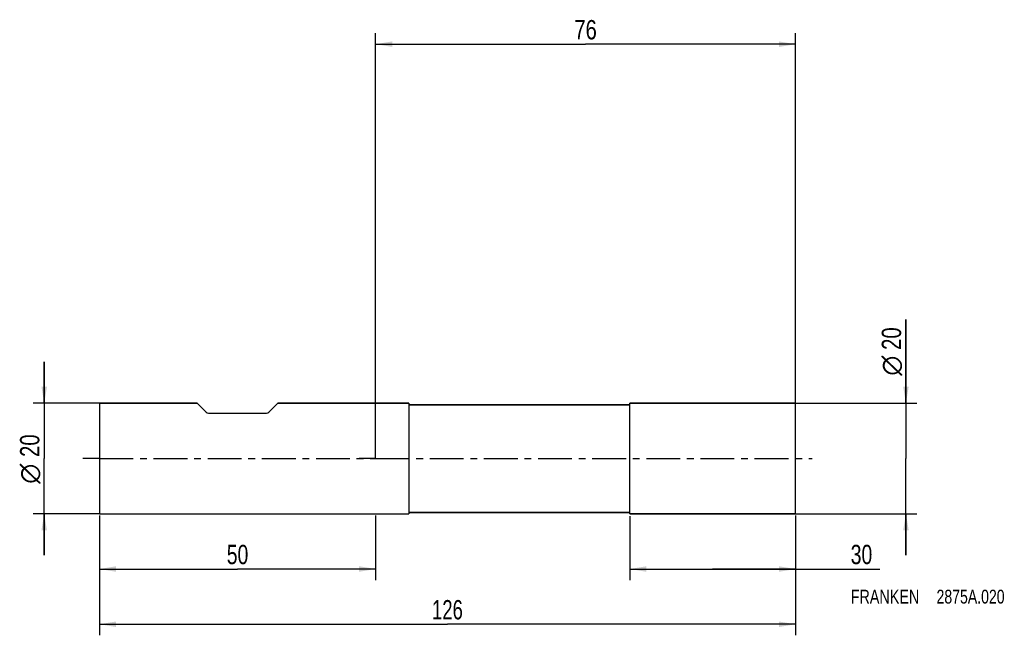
# Model space of a CAD drawing. Extents: x -64 to 114, y -32 to 79.
import ezdxf
from ezdxf.enums import TextEntityAlignment as Align

# ---------------------------------------------------------------- set-up
doc = ezdxf.new("R2010")
doc.units = 0
doc.header["$LTSCALE"] = 16.335
doc.linetypes.add('CENTER', pattern=[0.6, 0.375, -0.075, 0.075, -0.075])
doc.layers.get('0').update_dxf_attribs({"linetype": 'CONTINUOUS'})
for name, color, linetype in [('1', 4, 'CONTINUOUS'), ('2', 7, 'CONTINUOUS'), ('4', 2, 'CENTER'), ('SK1', 4, 'CONTINUOUS'), ('SK2', 7, 'CONTINUOUS'), ('SK4', 2, 'CENTER'), ('SK6', 5, 'CONTINUOUS')]:
    doc.layers.add(name, color=color, linetype=linetype)
doc.styles.get("Standard").update_dxf_attribs({"font": 'txt', "width": 0.8})
doc.styles.add('TEXTSTYLE_1', font='gdt', dxfattribs={"width": 0.8})
doc.dimstyles.new('DIMSTYLE_1', dxfattribs={"dimtxt": 3.5, "dimasz": 3, "dimexe": 2, "dimexo": 0, "dimgap": 0.875, "dimtad": 1, "dimdec": 3, "dimtxsty": 'STANDARD', "dimblk": '_FILLED', "dimblk1": '_FILLED', "dimblk2": '_FILLED', "dimcen": 0.09, "dimclrt": 5, "dimazin": 3, "dimtp": 0.001, "dimtm": 0.001, "dimtfac": 1, "dimtdec": 3, "dimtofl": 0, "dimtmove": 0, "dimatfit": 3, "dimtolj": 1})

# ---------------------------------------------------------------- blocks, each defined once
blk = doc.blocks.new('_FILLED')
at = {"color": 0, "linetype": 'BYBLOCK'}
blk.add_solid([(0, 0), (-1, 0.167), (-1, -0.167)], dxfattribs=at)
blk = doc.blocks.new('*D0')
at = {"layer": 'SK2', "color": 7, "linetype": 'CONTINUOUS'}
for p, q in [((-50, -10.29), (-50, -32)), ((76, -10.29), (76, -32)), ((-50, -30), (13, -30)), ((76, -30), (13, -30))]:
    blk.add_line(p, q, dxfattribs=at)
at = {"layer": 'SK2', "color": 7, "linetype": 'CONTINUOUS', "xscale": 3, "yscale": 3, "zscale": 3, "rotation": 180}
blk.add_blockref('_FILLED', (-50, -30), dxfattribs=at)
at = {"layer": 'SK2', "color": 7, "linetype": 'CONTINUOUS', "xscale": 3, "yscale": 3, "zscale": 3}
blk.add_blockref('_FILLED', (76, -30), dxfattribs=at)
at = {"layer": 'SK2', "color": 7, "linetype": 'CONTINUOUS', "width": 0.714286}
blk.add_text('126', height=3.5, dxfattribs=at).set_placement((13, -29.12), align=Align.CENTER)
blk = doc.blocks.new('*D1')
at = {"layer": 'SK2', "color": 7, "linetype": 'CONTINUOUS'}
for p, q in [((-50, -10.29), (-50, -22)), ((0, -10.29), (0, -22)), ((-50, -20), (-25, -20)), ((0, -20), (-25, -20))]:
    blk.add_line(p, q, dxfattribs=at)
at = {"layer": 'SK2', "color": 7, "linetype": 'CONTINUOUS', "xscale": 3, "yscale": 3, "zscale": 3, "rotation": 180}
blk.add_blockref('_FILLED', (-50, -20), dxfattribs=at)
at = {"layer": 'SK2', "color": 7, "linetype": 'CONTINUOUS', "xscale": 3, "yscale": 3, "zscale": 3}
blk.add_blockref('_FILLED', (0, -20), dxfattribs=at)
at = {"layer": 'SK2', "color": 7, "linetype": 'CONTINUOUS', "width": 0.75}
blk.add_text('50', height=3.5, dxfattribs=at).set_placement((-25, -19.12), align=Align.CENTER)
blk = doc.blocks.new('*D2')
at = {"layer": 'SK2', "color": 7, "linetype": 'CONTINUOUS'}
for p, q in [((-60, 10), (-60, 17.5)), ((-60, 17.5), (-60, 0)), ((-50, 10), (-62, 10)), ((-60, -17.5), (-60, 0)), ((-50, -10), (-62, -10)), ((-60, -10), (-60, -17.5))]:
    blk.add_line(p, q, dxfattribs=at)
at = {"layer": 'SK2', "color": 7, "linetype": 'CONTINUOUS', "xscale": 3, "yscale": 3, "zscale": 3}
for p, rotation in [((-60, 10), 270), ((-60, -10), 90)]:
    blk.add_blockref('_FILLED', p, dxfattribs=dict(at, rotation=rotation))
at = {"layer": 'SK2', "color": 7, "linetype": 'CONTINUOUS', "width": 0.785714}
blk.add_text('20', height=3.5, rotation=90, dxfattribs=at).set_placement((-60.88, 2.33), align=Align.CENTER)
at = {"layer": 'SK2', "color": 7, "linetype": 'CONTINUOUS', "style": 'TEXTSTYLE_1'}
blk.add_text('n', height=3.5, rotation=90, dxfattribs=at).set_placement((-60.88, -2.75), align=Align.CENTER)
blk = doc.blocks.new('*D3')
at = {"layer": '2', "color": 7, "linetype": 'CONTINUOUS'}
for p, q in [((46, -10.41), (46, -22)), ((76, -10.41), (76, -22)), ((46, -20), (61, -20)), ((76, -20), (61, -20)), ((61, -20), (91.25, -20))]:
    blk.add_line(p, q, dxfattribs=at)
at = {"layer": '2', "color": 7, "linetype": 'CONTINUOUS', "xscale": 3, "yscale": 3, "zscale": 3, "rotation": 180}
blk.add_blockref('_FILLED', (46, -20), dxfattribs=at)
at = {"layer": '2', "color": 7, "linetype": 'CONTINUOUS', "xscale": 3, "yscale": 3, "zscale": 3}
blk.add_blockref('_FILLED', (76, -20), dxfattribs=at)
at = {"layer": '2', "color": 7, "linetype": 'CONTINUOUS', "width": 0.75}
blk.add_text('30', height=3.5, dxfattribs=at).set_placement((86, -19.12))
blk = doc.blocks.new('*D4')
at = {"layer": '2', "color": 7, "linetype": 'CONTINUOUS'}
for p, q in [((96, 10), (96, 25.17)), ((96, 25.17), (96, 0)), ((76, 10), (98, 10)), ((96, -17.5), (96, 0)), ((76, -10), (98, -10)), ((96, -10), (96, -17.5))]:
    blk.add_line(p, q, dxfattribs=at)
at = {"layer": '2', "color": 7, "linetype": 'CONTINUOUS', "xscale": 3, "yscale": 3, "zscale": 3}
for p, rotation in [((96, 10), 270), ((96, -10), 90)]:
    blk.add_blockref('_FILLED', p, dxfattribs=dict(at, rotation=rotation))
at = {"layer": '2', "color": 7, "linetype": 'CONTINUOUS', "width": 0.785714}
blk.add_text('20', height=3.5, rotation=90, dxfattribs=at).set_placement((95.12, 19.67))
at = {"layer": '2', "color": 7, "linetype": 'CONTINUOUS', "style": 'TEXTSTYLE_1'}
blk.add_text('n', height=3.5, rotation=90, dxfattribs=at).set_placement((95.12, 15))
blk = doc.blocks.new('*D5')
at = {"layer": '2', "color": 7, "linetype": 'CONTINUOUS'}
for p, q in [((0, 0), (0, 77.01)), ((76, 0), (76, 77.01)), ((0, 75.01), (38, 75.01)), ((76, 75.01), (38, 75.01))]:
    blk.add_line(p, q, dxfattribs=at)
at = {"layer": '2', "color": 7, "linetype": 'CONTINUOUS', "xscale": 3, "yscale": 3, "zscale": 3, "rotation": 180}
blk.add_blockref('_FILLED', (0, 75.01), dxfattribs=at)
at = {"layer": '2', "color": 7, "linetype": 'CONTINUOUS', "xscale": 3, "yscale": 3, "zscale": 3}
blk.add_blockref('_FILLED', (76, 75.01), dxfattribs=at)
at = {"layer": '2', "color": 7, "linetype": 'CONTINUOUS', "width": 0.785714}
blk.add_text('76', height=3.5, dxfattribs=at).set_placement((38, 75.88), align=Align.CENTER)

msp = doc.modelspace()

# ---------------------------------------------------------------- linework, layer by layer
at = {"layer": '1', "color": 4, "linetype": 'CONTINUOUS'}
for p, q in [((6, 10), (0, 10)), ((0, 10), (6, 10)), ((6, 10), (6, 9.775)), ((6, 9.775), (6, -9.775)), ((45.9, 9.75), (6.025, 9.75)), ((6.025, 9.75), (45.9, 9.75)), ((76, 10), (46, 10)), ((46, 9.85), (46, 10)), ((46, 10), (76, 10)), ((46, -9.85), (46, 9.85)), ((76, -10), (76, 10)), ((0, -10), (6, -10)), ((0, -10), (6, -10)), ((6, -9.775), (6, -10)), ((6.025, -9.75), (45.9, -9.75)), ((45.9, -9.75), (6.025, -9.75)), ((46, -10), (46, -9.85)), ((76, -10), (46, -10)), ((46, -10), (76, -10))]:
    msp.add_line(p, q, dxfattribs=at)
for centre, radius, start, end in [((6.025, 9.775), 0.025, 198.564761, 208.107493), ((6.025, 9.775), 0.025, 198.5781, 208.082976), ((6.025, 9.775), 0.025, 208.107493, 213.417764), ((6.025, 9.775), 0.025, 208.082976, 213.439385), ((6.025, 9.775), 0.025, 213.417764, 222.257775), ((6.025, 9.775), 0.025, 213.439385, 222.232014), ((6.025, 9.775), 0.025, 222.257775, 227.742225), ((6.025, 9.775), 0.025, 222.232014, 227.767986), ((6.025, 9.775), 0.025, 227.742225, 236.582236), ((6.025, 9.775), 0.025, 227.767986, 236.560615), ((6.025, 9.775), 0.025, 236.582236, 241.892507), ((6.025, 9.775), 0.025, 236.560615, 241.917024), ((6.025, 9.775), 0.025, 241.892507, 251.435239), ((6.025, 9.775), 0.025, 241.917024, 251.4219), ((6.025, 9.775), 0.025, 251.435239, 255.965811), ((6.025, 9.775), 0.025, 251.4219, 255.982246), ((6.025, 9.775), 0.025, 255.965811, 270), ((6.025, 9.775), 0.025, 255.982246, 270), ((45.9, 9.85), 0.1, 270, 360), ((45.9, 9.85), 0.1, 270, 360), ((6.025, -9.775), 0.025, 151.892507, 161.435239), ((6.025, -9.775), 0.025, 151.917024, 161.4219), ((6.025, -9.775), 0.025, 146.582236, 151.892507), ((6.025, -9.775), 0.025, 146.560615, 151.917024), ((6.025, -9.775), 0.025, 137.742225, 146.582236), ((6.025, -9.775), 0.025, 137.767986, 146.560615), ((6.025, -9.775), 0.025, 132.257775, 137.742225), ((6.025, -9.775), 0.025, 132.232014, 137.767986), ((6.025, -9.775), 0.025, 123.417764, 132.257775), ((6.025, -9.775), 0.025, 123.439385, 132.232014), ((6.025, -9.775), 0.025, 118.107493, 123.417764), ((6.025, -9.775), 0.025, 118.082976, 123.439385), ((6.025, -9.775), 0.025, 108.564761, 118.107493), ((6.025, -9.775), 0.025, 108.5781, 118.082976), ((6.025, -9.775), 0.025, 104.034189, 108.564761), ((6.025, -9.775), 0.025, 104.017754, 108.5781), ((6.025, -9.775), 0.025, 90, 104.034189), ((6.025, -9.775), 0.025, 90, 104.017754), ((45.9, -9.85), 0.1, 81, 90), ((45.9, -9.85), 0.1, 81, 90), ((45.9, -9.85), 0.1, 9, 81), ((45.9, -9.85), 0.1, 9, 81)]:
    msp.add_arc(centre, radius, start, end, dxfattribs=at)
at = {"layer": '4', "color": 2, "linetype": 'CENTER'}
for q in [(-3, 0), (79, 0)]:
    msp.add_line((0, 0), q, dxfattribs=at)
at = {"layer": 'SK1', "color": 4, "linetype": 'CONTINUOUS'}
for p, q in [((-50, 10), (-50, -10)), ((-50, 10), (-32.3, 10)), ((-32.3, 10), (-50, 10)), ((-32.3, 10), (-30.6757, 8.3757)), ((-17.7, 10), (-19.3243, 8.3757)), ((-17.7, 10), (0, 10)), ((0, 10), (-17.7, 10)), ((-30.2515, 8.2), (-19.7485, 8.2)), ((-50, -10), (0, -10)), ((-50, -10), (0, -10))]:
    msp.add_line(p, q, dxfattribs=at)
for centre, start, end in [((-30.2515, 8.8), 225, 270), ((-19.7485, 8.8), 270, 315)]:
    msp.add_arc(centre, 0.6, start, end, dxfattribs=at)
at = {"layer": 'SK4', "color": 2, "linetype": 'CENTER'}
for q in [(-53, 0), (3, 0)]:
    msp.add_line((-50, 0), q, dxfattribs=at)

# ---------------------------------------------------------------- texts
at = {"layer": 'SK6', "color": 5, "linetype": 'CONTINUOUS'}
for s, width, p in [('FRANKEN ', 0.776786, (86, -26.25)), ('2875A.020', 0.761905, (101.5357, -26.25))]:
    msp.add_text(s, height=2.5, dxfattribs=dict(at, width=width)).set_placement(p)

# ---------------------------------------------------------------- dimensions: what is measured, and where the dimension line sits
at = {"layer": '2', "color": 2, "linetype": 'CONTINUOUS'}
dim = msp.add_linear_dim(base=(0, 75.0066), p1=(76, 0), p2=(0, 0), angle=180, dimstyle='DIMSTYLE_1', dxfattribs=at)
dim.commit()
dim.dimension.update_dxf_attribs({"geometry": '*D5', "text_midpoint": (38, 75.0066), "dimtype": 160})
dim = msp.add_linear_dim(base=(96, -10), p1=(76, 10), p2=(76, -10), angle=270, text='%%c<>', dimstyle='DIMSTYLE_1', dxfattribs=at)
dim.commit()
dim.dimension.update_dxf_attribs({"geometry": '*D4', "text_midpoint": (96, 20.0833), "dimtype": 160})
dim = msp.add_linear_dim(base=(76, -20), p1=(46, -10.4055), p2=(76, -10.4055), dimstyle='DIMSTYLE_1', dxfattribs=at)
dim.commit()
dim.dimension.update_dxf_attribs({"geometry": '*D3', "text_midpoint": (88.625, -20), "dimtype": 160})
at = {"layer": 'SK2', "color": 2, "linetype": 'CONTINUOUS'}
dim = msp.add_linear_dim(base=(-60, 10), p1=(-50, -10), p2=(-50, 10), angle=90, text='%%c<>', dimstyle='DIMSTYLE_1', dxfattribs=at)
dim.commit()
dim.dimension.update_dxf_attribs({"geometry": '*D2', "text_midpoint": (-60, 0), "dimtype": 160})
dim = msp.add_linear_dim(base=(76, -30), p1=(-50, -10.2872), p2=(76, -10.2872), dimstyle='DIMSTYLE_1', dxfattribs=at)
dim.commit()
dim.dimension.update_dxf_attribs({"geometry": '*D0', "text_midpoint": (13, -30), "dimtype": 160})
dim = msp.add_linear_dim(base=(-50, -20), p1=(0, -10.2872), p2=(-50, -10.2872), angle=180, dimstyle='DIMSTYLE_1', dxfattribs=at)
dim.commit()
dim.dimension.update_dxf_attribs({"geometry": '*D1', "text_midpoint": (-25, -20), "dimtype": 160})

doc.saveas('drawing.dxf')
